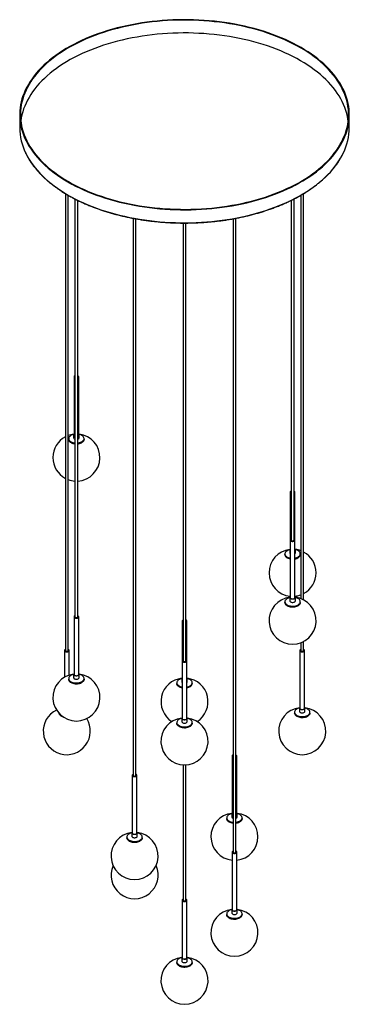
# Paper-space layout '_Isométrica' of a CAD drawing. Header units: millimetres. Extents: x -350 to 350, y -1863 to 231.
import ezdxf

# ---------------------------------------------------------------- set-up
doc = ezdxf.new("R2010")
doc.units = ezdxf.units.MM

psp = doc.layouts.new('_Isométrica')

# ---------------------------------------------------------------- linework, layer by layer
at = {"color": 7, "linetype": 'Continuous', "lineweight": 25}
for p, q in [((-350, 28.6), (-350, 0.8)), ((350, 0.8), (350, 28.6)), ((-253, -139.1), (-253, -1110.5)), ((-247, -1110.5), (-247, -142.7)), ((247, -142.6), (247, -1000.2)), ((253, -1002.9), (253, -139.1)), ((-232.6, -150.5), (-232.6, -1038.9)), ((-226.6, -1038.9), (-226.6, -153.5)), ((226.6, -153.5), (226.6, -875.6)), ((232.6, -875.6), (232.6, -150.5)), ((-109.1, -191.6), (-109.1, -1375.9)), ((-103.1, -1375.9), (-103.1, -192.7)), ((-3, -201.6), (-3, -1132.3)), ((3, -1132.3), (3, -201.6)), ((103.1, -192.7), (103.1, -1539.2)), ((109.1, -1539.2), (109.1, -191.6)), ((-234.6, -528.8), (-234.6, -651.3)), ((-224.6, -651.3), (-224.6, -528.8)), ((-246, -660), (-246, -661.7)), ((-235.5, -651.3), (-235.5, -658.1)), ((-235.5, -658.1), (-235.3, -658.8)), ((-223.8, -658.1), (-223.8, -651.3)), ((-213.2, -661.7), (-213.2, -660)), ((224.6, -773.8), (224.6, -998.1)), ((234.6, -998.1), (234.6, -773.8)), ((223.8, -896.3), (223.8, -903.1)), ((235.5, -903.1), (235.5, -896.3)), ((213.2, -905), (213.2, -906.7)), ((223.8, -903.1), (223.9, -903.8)), ((246, -906.7), (246, -905)), ((223.8, -998.1), (223.8, -1004.9)), ((235.5, -1004.9), (235.5, -998.1)), ((213.2, -1006.8), (213.2, -1008.5)), ((246, -1008.5), (246, -1006.8)), ((-234.6, -1038.9), (-234.6, -1161.4)), ((-224.6, -1161.4), (-224.6, -1038.9)), ((-5, -1047.8), (-5, -1254.8)), ((5, -1254.8), (5, -1047.8)), ((247, -1094), (247, -1110.5)), ((253, -1110.5), (253, -1091.3)), ((-255, -1110.5), (-255, -1167.3)), ((-245, -1162.8), (-245, -1110.5)), ((245, -1110.5), (245, -1233)), ((255, -1233), (255, -1110.5)), ((-246, -1170.1), (-246, -1171.8)), ((-235.5, -1161.4), (-235.5, -1168.2)), ((-223.8, -1168.2), (-223.8, -1161.4)), ((-213.2, -1171.8), (-213.2, -1170.1)), ((-5.9, -1170.3), (-5.9, -1177.1)), ((5.8, -1177.1), (5.8, -1170.3)), ((-16.4, -1179), (-16.4, -1180.7)), ((-5.9, -1177.1), (-5.7, -1177.8)), ((16.4, -1180.7), (16.4, -1179)), ((244.1, -1233), (244.1, -1239.8)), ((255.8, -1239.8), (255.8, -1233)), ((-266, -1245.3), (-266.3, -1244.4)), ((-5.9, -1254.8), (-5.9, -1261.6)), ((5.8, -1261.6), (5.8, -1254.8)), ((233.6, -1241.7), (233.6, -1243.4)), ((266.4, -1243.4), (266.4, -1241.7)), ((-16.4, -1263.5), (-16.4, -1265.2)), ((16.4, -1265.2), (16.4, -1263.5)), ((101.1, -1335.1), (101.1, -1457.5)), ((111.1, -1457.5), (111.1, -1335.1)), ((-3, -1353.7), (-3, -1641.2)), ((3, -1641.2), (3, -1353.7)), ((-111.1, -1375.9), (-111.1, -1498.3)), ((-101.1, -1498.3), (-101.1, -1375.9)), ((100.2, -1457.5), (100.2, -1464.3)), ((111.9, -1464.3), (111.9, -1457.5)), ((89.7, -1466.2), (89.7, -1468)), ((122.4, -1468), (122.4, -1466.2)), ((-122.4, -1507), (-122.4, -1508.8)), ((-111.9, -1498.3), (-111.9, -1505.1)), ((-100.2, -1505.1), (-100.2, -1498.3)), ((-89.7, -1508.8), (-89.7, -1507)), ((101.1, -1539.2), (101.1, -1661.7)), ((111.1, -1661.7), (111.1, -1539.2)), ((-5, -1641.2), (-5, -1763.7)), ((5, -1763.7), (5, -1641.2)), ((89.7, -1670.3), (89.7, -1672.1)), ((100.2, -1661.7), (100.2, -1668.5)), ((111.9, -1668.5), (111.9, -1661.7)), ((122.4, -1672.1), (122.4, -1670.3)), ((-16.4, -1772.4), (-16.4, -1774.1)), ((-5.9, -1763.7), (-5.9, -1770.5)), ((5.8, -1770.5), (5.8, -1763.7)), ((16.4, -1774.1), (16.4, -1772.4))]:
    psp.add_line(p, q, dxfattribs=at)
at = {"color": 7, "linetype": 'Continuous', "lineweight": 25, "flags": 128}
for points in [[(-247.5, -114.3), (-239.5, -118.8), (-231.3, -123.1), (-222.8, -127.2), (-214.2, -131.2), (-205.3, -135.1), (-196.2, -138.7), (-186.9, -142.3), (-177.4, -145.6), (-167.7, -148.8), (-157.9, -151.7), (-147.9, -154.5), (-137.8, -157.2), (-127.5, -159.6), (-117.1, -161.8), (-106.6, -163.9), (-95.9, -165.7), (-85.2, -167.4), (-74.4, -168.9), (-63.5, -170.1), (-52.6, -171.2), (-41.6, -172), (-30.5, -172.7), (-19.4, -173.2), (-8.3, -173.4), (2.8, -173.5), (13.9, -173.3), (25, -173), (36, -172.4), (47.1, -171.6), (58, -170.7), (69, -169.5), (79.8, -168.1), (90.6, -166.6), (101.3, -164.8), (111.8, -162.9), (122.3, -160.7), (132.7, -158.4), (142.9, -155.9), (152.9, -153.2), (162.8, -150.3), (172.6, -147.2), (182.2, -143.9), (191.6, -140.5), (200.8, -136.9), (209.7, -133.2), (218.5, -129.2), (227.1, -125.2), (235.4, -120.9), (243.5, -116.5), (251.4, -112), (259, -107.3), (266.3, -102.5), (273.4, -97.6), (280.2, -92.5), (286.7, -87.3), (292.9, -82), (298.9, -76.6), (304.5, -71.1), (309.8, -65.4), (314.8, -59.7), (319.5, -53.9), (323.9, -48), (327.9, -42), (331.6, -36), (335, -29.9), (338.1, -23.7), (340.8, -17.5), (343.1, -11.2), (345.2, -4.9), (346.8, 1.4), (348.1, 7.8), (349.1, 14.2), (349.7, 20.6), (350, 27), (349.9, 33.4), (349.5, 39.8), (348.7, 46.2), (347.5, 52.6), (346, 58.9), (344.2, 65.2), (342, 71.5), (339.5, 77.8), (336.6, 84), (333.4, 90.1), (329.8, 96.2), (326, 102.2), (321.7, 108.1), (317.2, 114), (312.4, 119.7), (307.2, 125.4), (301.7, 131), (295.9, 136.5), (289.9, 141.8), (283.5, 147.1), (276.8, 152.2), (269.9, 157.2), (262.7, 162.1), (255.2, 166.8), (247.5, 171.5), (239.5, 175.9), (231.3, 180.2), (222.8, 184.4), (214.2, 188.4), (205.3, 192.2), (196.2, 195.9), (186.9, 199.4), (177.4, 202.8), (167.7, 205.9), (157.9, 208.9), (147.9, 211.7), (137.8, 214.3), (127.5, 216.7), (117.1, 219), (106.6, 221), (95.9, 222.9), (85.2, 224.6), (74.4, 226), (63.5, 227.3), (52.6, 228.3), (41.6, 229.2), (30.5, 229.9), (19.4, 230.3), (8.3, 230.6), (-2.8, 230.6), (-13.9, 230.5), (-25, 230.1), (-36, 229.6), (-47.1, 228.8), (-58, 227.8), (-69, 226.7), (-79.8, 225.3), (-90.6, 223.7), (-101.3, 222), (-111.8, 220), (-122.3, 217.9), (-132.7, 215.6), (-142.9, 213), (-152.9, 210.3), (-162.8, 207.4), (-172.6, 204.4), (-182.2, 201.1), (-191.6, 197.7), (-200.8, 194.1), (-209.7, 190.3), (-218.5, 186.4), (-227.1, 182.3), (-235.4, 178.1), (-243.5, 173.7), (-251.4, 169.2), (-259, 164.5), (-266.3, 159.7), (-273.4, 154.7), (-280.2, 149.7), (-286.7, 144.5), (-292.9, 139.2), (-298.9, 133.7), (-304.5, 128.2), (-309.8, 122.6), (-314.8, 116.9), (-319.5, 111.1), (-323.9, 105.2), (-327.9, 99.2), (-331.6, 93.1), (-335, 87), (-338.1, 80.9), (-340.8, 74.7), (-343.1, 68.4), (-345.2, 62.1), (-346.8, 55.7), (-348.1, 49.4), (-349.1, 43), (-349.7, 36.6), (-350, 30.2), (-349.9, 23.8), (-349.5, 17.4), (-348.7, 11), (-347.5, 4.6), (-346, -1.8), (-344.2, -8.1), (-342, -14.4), (-339.5, -20.6), (-336.6, -26.8), (-333.4, -32.9), (-329.8, -39), (-326, -45), (-321.7, -51), (-317.2, -56.8), (-312.4, -62.6), (-307.2, -68.3), (-301.7, -73.8), (-295.9, -79.3), (-289.9, -84.7), (-283.5, -89.9), (-276.8, -95.1), (-269.9, -100.1), (-262.7, -104.9), (-255.2, -109.7), (-247.5, -114.3)], [(-246.4, -113.7), (-238.5, -118.1), (-230.3, -122.4), (-221.9, -126.6), (-213.2, -130.5), (-204.4, -134.4), (-195.3, -138), (-186.1, -141.5), (-176.6, -144.8), (-167, -148), (-157.2, -151), (-147.3, -153.8), (-137.2, -156.4), (-127, -158.8), (-116.6, -161), (-106.1, -163.1), (-95.5, -164.9), (-84.8, -166.6), (-74.1, -168), (-63.2, -169.3), (-52.3, -170.3), (-41.4, -171.2), (-30.4, -171.8), (-19.3, -172.3), (-8.3, -172.5), (2.8, -172.6), (13.8, -172.4), (24.9, -172.1), (35.9, -171.5), (46.9, -170.8), (57.8, -169.8), (68.7, -168.7), (79.5, -167.3), (90.2, -165.8), (100.8, -164), (111.4, -162.1), (121.8, -159.9), (132.1, -157.6), (142.3, -155.1), (152.3, -152.4), (162.1, -149.5), (171.9, -146.4), (181.4, -143.2), (190.7, -139.8), (199.9, -136.2), (208.8, -132.5), (217.6, -128.6), (226.1, -124.5), (234.4, -120.3), (242.5, -115.9), (250.3, -111.4), (257.9, -106.8), (265.2, -102), (272.2, -97), (279, -92), (285.5, -86.8), (291.7, -81.5), (297.6, -76.1), (303.2, -70.6), (308.5, -65), (313.5, -59.3), (318.1, -53.5), (322.5, -47.7), (326.5, -41.7), (330.2, -35.7), (333.6, -29.6), (336.6, -23.5), (339.3, -17.3), (341.7, -11.1), (343.7, -4.8), (345.3, 1.5), (346.6, 7.9), (347.6, 14.2), (348.2, 20.6), (348.5, 27), (348.4, 33.4), (348, 39.7), (347.2, 46.1), (346, 52.5), (344.5, 58.8), (342.7, 65.1), (340.5, 71.3), (338, 77.6), (335.2, 83.7), (332, 89.8), (328.4, 95.9), (324.6, 101.9), (320.4, 107.8), (315.8, 113.6), (311, 119.3), (305.9, 125), (300.4, 130.6), (294.7, 136), (288.6, 141.3), (282.3, 146.6), (275.6, 151.7), (268.7, 156.7), (261.6, 161.5), (254.1, 166.3), (246.4, 170.8), (238.5, 175.3), (230.3, 179.6), (221.9, 183.7), (213.2, 187.7), (204.4, 191.5), (195.3, 195.2), (186.1, 198.7), (176.6, 202), (167, 205.2), (157.2, 208.1), (147.3, 210.9), (137.2, 213.5), (127, 215.9), (116.6, 218.2), (106.1, 220.2), (95.5, 222.1), (84.8, 223.7), (74.1, 225.2), (63.2, 226.4), (52.3, 227.5), (41.4, 228.3), (30.4, 229), (19.3, 229.5), (8.3, 229.7), (-2.8, 229.8), (-13.8, 229.6), (-24.9, 229.3), (-35.9, 228.7), (-46.9, 227.9), (-57.8, 227), (-68.7, 225.8), (-79.5, 224.5), (-90.2, 222.9), (-100.8, 221.2), (-111.4, 219.2), (-121.8, 217.1), (-132.1, 214.8), (-142.3, 212.2), (-152.3, 209.5), (-162.1, 206.7), (-171.9, 203.6), (-181.4, 200.4), (-190.7, 197), (-199.9, 193.4), (-208.8, 189.6), (-217.6, 185.7), (-226.1, 181.7), (-234.4, 177.4), (-242.5, 173.1), (-250.3, 168.6), (-257.9, 163.9), (-265.2, 159.1), (-272.2, 154.2), (-279, 149.1), (-285.5, 144), (-291.7, 138.7), (-297.6, 133.3), (-303.2, 127.8), (-308.5, 122.2), (-313.5, 116.5), (-318.1, 110.7), (-322.5, 104.8), (-326.5, 98.9), (-330.2, 92.9), (-333.6, 86.8), (-336.6, 80.6), (-339.3, 74.5), (-341.7, 68.2), (-343.7, 61.9), (-345.3, 55.6), (-346.6, 49.3), (-347.6, 42.9), (-348.2, 36.6), (-348.5, 30.2), (-348.4, 23.8), (-348, 17.4), (-347.2, 11), (-346, 4.7), (-344.5, -1.6), (-342.7, -7.9), (-340.5, -14.2), (-338, -20.4), (-335.2, -26.6), (-332, -32.7), (-328.4, -38.7), (-324.6, -44.7), (-320.4, -50.6), (-315.8, -56.4), (-311, -62.2), (-305.9, -67.8), (-300.4, -73.4), (-294.7, -78.8), (-288.6, -84.2), (-282.3, -89.4), (-275.6, -94.5), (-268.7, -99.5), (-261.6, -104.4), (-254.1, -109.1), (-246.4, -113.7)], [(347.7, 14.9), (347.2, 18.8), (346, 25.1), (344.5, 31.4), (342.7, 37.7), (340.5, 44), (338, 50.2), (335.2, 56.4), (332, 62.5), (328.4, 68.5), (324.6, 74.5), (320.4, 80.4), (315.8, 86.2), (311, 92), (305.9, 97.6), (300.4, 103.2), (294.7, 108.6), (288.6, 114), (282.3, 119.2), (275.6, 124.3), (268.7, 129.3), (261.6, 134.2), (254.1, 138.9), (246.4, 143.5), (238.5, 147.9), (230.3, 152.2), (221.9, 156.4), (213.2, 160.3), (204.4, 164.2), (195.3, 167.8), (186.1, 171.3), (176.6, 174.7), (167, 177.8), (157.2, 180.8), (147.3, 183.6), (137.2, 186.2), (127, 188.6), (116.6, 190.8), (106.1, 192.9), (95.5, 194.7), (84.8, 196.4), (74.1, 197.8), (63.2, 199.1), (52.3, 200.1), (41.4, 201), (30.4, 201.6), (19.3, 202.1), (8.3, 202.4), (-2.8, 202.4), (-13.8, 202.3), (-24.9, 201.9), (-35.9, 201.3), (-46.9, 200.6), (-57.8, 199.6), (-68.7, 198.5), (-79.5, 197.1), (-90.2, 195.6), (-100.8, 193.8), (-111.4, 191.9), (-121.8, 189.7), (-132.1, 187.4), (-142.3, 184.9), (-152.3, 182.2), (-162.1, 179.3), (-171.9, 176.2), (-181.4, 173), (-190.7, 169.6), (-199.9, 166), (-208.8, 162.3), (-217.6, 158.4), (-226.1, 154.3), (-234.4, 150.1), (-242.5, 145.7), (-250.3, 141.2), (-257.9, 136.6), (-265.2, 131.8), (-272.2, 126.8), (-279, 121.8), (-285.5, 116.6), (-291.7, 111.3), (-297.6, 105.9), (-303.2, 100.4), (-308.5, 94.8), (-313.5, 89.1), (-318.1, 83.3), (-322.5, 77.5), (-326.5, 71.5), (-330.2, 65.5), (-333.6, 59.4), (-336.6, 53.3), (-339.3, 47.1), (-341.7, 40.9), (-343.7, 34.6), (-345.3, 28.3), (-346.6, 21.9), (-347.6, 15.6), (-347.7, 14.9)], [(-232.6, -526.5), (-233.3, -526.9), (-234.1, -527.5), (-234.5, -528.3), (-234.6, -529), (-234.3, -529.8), (-233.7, -530.5), (-232.8, -531.1), (-232.6, -531.2)], [(-226.6, -531.2), (-226.4, -531.1), (-225.5, -530.5), (-224.9, -529.8), (-224.6, -529), (-224.7, -528.3)], [(-235.5, -651.2), (-236.4, -651.4), (-238.6, -652.1), (-240.5, -653), (-242.2, -654), (-243.6, -655.2), (-244.7, -656.4), (-245.5, -657.8), (-245.9, -659.1), (-246, -660.6), (-245.6, -662), (-244.9, -663.3), (-243.9, -664.6), (-242.6, -665.8), (-241, -666.8), (-239.1, -667.7), (-237, -668.5), (-234.7, -669), (-232.6, -669.3)], [(-245.6, -663.7), (-246, -662.3), (-246, -661.7)], [(-246, -661.7), (-246, -662.3), (-245.6, -663.7), (-244.9, -665), (-243.9, -666.3), (-242.6, -667.5), (-241, -668.6), (-239.1, -669.5), (-237, -670.2), (-234.7, -670.7), (-232.6, -671)], [(-232.6, -671), (-234.7, -670.7), (-237, -670.2), (-239.1, -669.5), (-241, -668.6), (-242.6, -667.5), (-243.9, -666.3), (-244.9, -665), (-245.6, -663.7)], [(-224.6, -649.6), (-224.1, -650.2), (-223.8, -651.1), (-223.8, -651.9), (-224.3, -652.7), (-225, -653.4), (-226.1, -654), (-226.6, -654.2)], [(-226.6, -669.3), (-225.1, -669.1), (-222.8, -668.6), (-220.6, -667.9), (-218.7, -667.1), (-217, -666), (-215.6, -664.9), (-214.5, -663.6), (-213.7, -662.3), (-213.3, -660.9), (-213.3, -659.5), (-213.6, -658.1)], [(-213.2, -661.7), (-213.3, -662.6), (-213.7, -664), (-214.5, -665.4), (-215.6, -666.6), (-217, -667.8), (-218.7, -668.8), (-220.6, -669.6), (-222.8, -670.3), (-225.1, -670.8), (-226.6, -671)], [(-226.6, -671), (-225.1, -670.8), (-222.8, -670.3), (-220.6, -669.6), (-218.7, -668.8), (-217, -667.8), (-215.6, -666.6), (-214.5, -665.4), (-213.7, -664), (-213.3, -662.6), (-213.2, -661.7)], [(-213.6, -658.1), (-214.3, -656.7), (-215.3, -655.4), (-216.6, -654.3), (-218.3, -653.2), (-220.2, -652.3), (-222.2, -651.6), (-223.8, -651.2)], [(226.6, -771.5), (225.9, -771.8), (225.2, -772.5), (224.7, -773.2), (224.6, -774), (224.9, -774.8), (225.5, -775.5), (226.5, -776.1), (226.6, -776.1)], [(232.6, -776.1), (232.8, -776), (233.7, -775.5), (234.3, -774.8), (234.6, -774), (234.5, -773.2)], [(226.6, -873.3), (225.9, -873.6), (225.2, -874.3), (224.7, -875), (224.6, -875.8), (224.9, -876.6), (225.5, -877.3), (226.5, -877.8), (227.6, -878.3), (228.9, -878.5), (230.3, -878.5), (231.6, -878.2), (232.8, -877.8), (233.7, -877.3), (234.3, -876.6), (234.6, -875.8), (234.5, -875), (234.5, -875)], [(226.6, -875.6), (226.7, -876), (227.1, -876.5), (227.8, -877), (228.7, -877.2), (229.7, -877.3), (230.7, -877.2), (231.6, -876.9), (232.3, -876.4), (232.6, -875.8), (232.6, -875.6)], [(223.8, -896.2), (222.8, -896.4), (220.6, -897.1), (218.7, -897.9), (217, -899), (215.6, -900.1), (214.5, -901.4), (213.7, -902.7), (213.3, -904.1), (213.3, -905.5), (213.6, -906.9), (214.3, -908.3), (215.3, -909.6), (216.6, -910.7), (218.3, -911.8), (220.2, -912.7), (222.2, -913.4), (224.5, -914), (224.6, -914)], [(224.6, -898), (224.4, -897.8), (223.9, -897)], [(245.6, -903), (244.9, -901.7), (243.9, -900.4), (242.6, -899.2), (241, -898.2), (239.1, -897.3), (237, -896.5), (235.5, -896.2)], [(213.2, -906.7), (213.3, -907.2), (213.6, -908.6), (214.3, -910), (215.3, -911.3), (216.6, -912.5), (218.3, -913.5), (220.2, -914.4), (222.2, -915.1), (224.5, -915.7), (224.6, -915.7)], [(213.6, -908.6), (213.3, -907.2), (213.2, -906.7)], [(224.6, -915.7), (224.5, -915.7), (222.2, -915.1), (220.2, -914.4), (218.3, -913.5), (216.6, -912.5), (215.3, -911.3), (214.3, -910), (213.6, -908.6)], [(223.9, -903.8), (224.4, -904.6), (224.6, -904.8)], [(234.6, -914), (236.4, -913.6), (238.6, -912.9), (240.5, -912), (242.2, -911), (243.6, -909.8), (244.7, -908.6), (245.5, -907.2), (245.9, -905.9), (246, -904.4), (245.6, -903)], [(234.6, -915.7), (236.4, -915.3), (238.6, -914.6), (240.5, -913.7), (242.2, -912.7), (243.6, -911.6), (244.7, -910.3), (245.5, -909), (245.9, -907.6), (246, -906.7)], [(246, -906.7), (245.9, -907.6), (245.5, -909), (244.7, -910.3), (243.6, -911.6), (242.2, -912.7), (240.5, -913.7), (238.6, -914.6), (236.4, -915.3), (234.6, -915.7)], [(223.8, -997.9), (222.8, -998.2), (220.6, -998.9), (218.7, -999.7), (217, -1000.8), (215.6, -1001.9), (214.5, -1003.2), (213.7, -1004.5), (213.3, -1005.9), (213.3, -1007.3), (213.6, -1008.7), (214.3, -1010.1), (215.3, -1011.4), (216.6, -1012.5), (218.3, -1013.6), (220.2, -1014.5), (222.2, -1015.2), (224.5, -1015.8), (226.9, -1016.1), (229.3, -1016.2), (231.8, -1016.1), (234.2, -1015.9), (236.4, -1015.4), (238.6, -1014.7), (240.5, -1013.8), (242.2, -1012.8), (243.6, -1011.6), (244.7, -1010.4), (245.5, -1009), (245.9, -1007.6), (246, -1006.2), (245.6, -1004.8), (245.6, -1004.8)], [(234.6, -996.3), (235.1, -997), (235.4, -997.8), (235.4, -998.7), (234.9, -999.5), (234.2, -1000.2), (233.1, -1000.8), (231.9, -1001.2), (230.4, -1001.4), (229, -1001.4), (227.6, -1001.2), (226.3, -1000.9), (225.2, -1000.3), (224.4, -999.6), (223.9, -998.8), (223.9, -998.8)], [(224.6, -998.1), (224.6, -998.3), (224.9, -999.1), (225.5, -999.8), (226.5, -1000.3), (227.6, -1000.7), (228.9, -1000.9), (230.3, -1000.9), (231.6, -1000.7), (232.8, -1000.3), (233.7, -999.7), (234.3, -999), (234.6, -998.3), (234.6, -998.1)], [(245.6, -1004.8), (244.9, -1003.5), (243.9, -1002.2), (242.6, -1001), (241, -1000), (239.1, -999.1), (237, -998.3), (235.5, -997.9)], [(213.2, -1008.5), (213.3, -1009), (213.6, -1010.4), (214.3, -1011.8), (215.3, -1013.1), (216.6, -1014.3), (218.3, -1015.3), (220.2, -1016.2), (222.2, -1016.9), (224.5, -1017.5), (226.9, -1017.8), (229.3, -1017.9), (231.8, -1017.9), (234.2, -1017.6), (236.4, -1017.1), (238.6, -1016.4), (240.5, -1015.5), (242.2, -1014.5), (243.6, -1013.4), (244.7, -1012.1), (245.5, -1010.8), (245.9, -1009.4), (246, -1008.5)], [(213.6, -1010.4), (213.3, -1009), (213.2, -1008.5)], [(246, -1008.5), (245.9, -1009.4), (245.5, -1010.8), (244.7, -1012.1), (243.6, -1013.4), (242.2, -1014.5), (240.5, -1015.5), (238.6, -1016.4), (236.4, -1017.1), (234.2, -1017.6), (231.8, -1017.9), (229.3, -1017.9), (226.9, -1017.8), (224.5, -1017.5), (222.2, -1016.9), (220.2, -1016.2), (218.3, -1015.3), (216.6, -1014.3), (215.3, -1013.1), (214.3, -1011.8), (213.6, -1010.4)], [(223.8, -1004.9), (223.9, -1005.6), (224.4, -1006.4), (225.2, -1007.1), (226.3, -1007.7), (227.6, -1008), (229, -1008.2), (230.4, -1008.2), (231.9, -1008), (233.1, -1007.6), (234.2, -1007), (234.9, -1006.3), (235.4, -1005.5), (235.5, -1004.9)], [(-232.6, -1036.6), (-233.3, -1036.9), (-234.1, -1037.6), (-234.5, -1038.3), (-234.6, -1039.1), (-234.3, -1039.9), (-233.7, -1040.6), (-232.8, -1041.2), (-231.6, -1041.6), (-230.3, -1041.8), (-228.9, -1041.8), (-227.6, -1041.6), (-226.4, -1041.1), (-225.5, -1040.6), (-224.9, -1039.9), (-224.6, -1039.1), (-224.7, -1038.3), (-224.7, -1038.3)], [(-232.6, -1038.9), (-232.5, -1039.3), (-232.2, -1039.8), (-231.5, -1040.3), (-230.5, -1040.6), (-229.5, -1040.6), (-228.5, -1040.5), (-227.6, -1040.2), (-227, -1039.7), (-226.6, -1039.2), (-226.6, -1038.9)], [(-3, -1045.5), (-3.7, -1045.9), (-4.4, -1046.5), (-4.9, -1047.2), (-5, -1048), (-4.7, -1048.8), (-4.1, -1049.5), (-3.1, -1050.1), (-3, -1050.1)], [(3, -1050.1), (3.2, -1050.1), (4.1, -1049.5), (4.7, -1048.8), (5, -1048), (4.9, -1047.2)], [(-253, -1108.2), (-253.7, -1108.5), (-254.4, -1109.2), (-254.9, -1109.9), (-255, -1110.7), (-254.7, -1111.5), (-254.1, -1112.2), (-253.1, -1112.7), (-252, -1113.1), (-250.7, -1113.4), (-249.3, -1113.4), (-248, -1113.1), (-246.8, -1112.7), (-245.9, -1112.2), (-245.3, -1111.5), (-245, -1110.7), (-245.1, -1109.9), (-245.1, -1109.9)], [(247, -1108.2), (246.3, -1108.5), (245.6, -1109.2), (245.1, -1109.9), (245, -1110.7), (245.3, -1111.5), (245.9, -1112.2), (246.9, -1112.7), (248, -1113.1), (249.3, -1113.4), (250.7, -1113.4), (252, -1113.1), (253.2, -1112.7), (254.1, -1112.2), (254.7, -1111.5), (255, -1110.7), (254.9, -1109.9), (254.9, -1109.9)], [(-253, -1110.5), (-252.9, -1110.9), (-252.5, -1111.4), (-251.9, -1111.9), (-250.9, -1112.1), (-249.9, -1112.2), (-248.9, -1112.1), (-248, -1111.8), (-247.4, -1111.3), (-247, -1110.7), (-247, -1110.5)], [(-3, -1130), (-3.7, -1130.4), (-4.4, -1131), (-4.9, -1131.8), (-5, -1132.5), (-4.7, -1133.3), (-4.1, -1134), (-3.1, -1134.6), (-2, -1135), (-0.7, -1135.2), (0.7, -1135.2), (2, -1135), (3.2, -1134.6), (4.1, -1134), (4.7, -1133.3), (5, -1132.5), (4.9, -1131.7), (4.9, -1131.7)], [(247, -1110.5), (247.1, -1110.9), (247.5, -1111.4), (248.1, -1111.9), (249.1, -1112.1), (250.1, -1112.2), (251.1, -1112.1), (252, -1111.8), (252.6, -1111.3), (253, -1110.7), (253, -1110.5)], [(-3, -1132.3), (-2.9, -1132.7), (-2.5, -1133.3), (-1.9, -1133.7), (-0.9, -1134), (0.1, -1134.1), (1.1, -1133.9), (2, -1133.6), (2.6, -1133.2), (3, -1132.6), (3, -1132.3)], [(-235.5, -1161.3), (-236.4, -1161.5), (-238.6, -1162.2), (-240.5, -1163), (-242.2, -1164.1), (-243.6, -1165.2), (-244.7, -1166.5), (-245.5, -1167.8), (-245.9, -1169.2), (-246, -1170.6), (-245.6, -1172), (-244.9, -1173.4), (-243.9, -1174.7), (-242.6, -1175.8), (-241, -1176.9), (-239.1, -1177.8), (-237, -1178.5), (-234.7, -1179.1), (-232.3, -1179.4), (-229.9, -1179.5), (-227.5, -1179.4), (-225.1, -1179.2), (-222.8, -1178.7), (-220.6, -1178), (-218.7, -1177.1), (-217, -1176.1), (-215.6, -1175), (-214.5, -1173.7), (-213.7, -1172.3), (-213.3, -1171), (-213.3, -1169.5), (-213.6, -1168.1), (-213.6, -1168.1)], [(-246, -1171.8), (-246, -1172.3), (-245.6, -1173.7), (-244.9, -1175.1), (-243.9, -1176.4), (-242.6, -1177.6), (-241, -1178.6), (-239.1, -1179.5), (-237, -1180.2), (-234.7, -1180.8), (-232.3, -1181.1), (-229.9, -1181.3), (-227.5, -1181.2), (-225.1, -1180.9), (-222.8, -1180.4), (-220.6, -1179.7), (-218.7, -1178.8), (-217, -1177.8), (-215.6, -1176.7), (-214.5, -1175.4), (-213.7, -1174.1), (-213.3, -1172.7), (-213.2, -1171.8)], [(-245.6, -1173.7), (-246, -1172.3), (-246, -1171.8)], [(-213.2, -1171.8), (-213.3, -1172.7), (-213.7, -1174.1), (-214.5, -1175.4), (-215.6, -1176.7), (-217, -1177.8), (-218.7, -1178.8), (-220.6, -1179.7), (-222.8, -1180.4), (-225.1, -1180.9), (-227.5, -1181.2), (-229.9, -1181.3), (-232.3, -1181.1), (-234.7, -1180.8), (-237, -1180.2), (-239.1, -1179.5), (-241, -1178.6), (-242.6, -1177.6), (-243.9, -1176.4), (-244.9, -1175.1), (-245.6, -1173.7)], [(-235.5, -1168.2), (-235.3, -1168.9), (-234.9, -1169.7), (-234, -1170.4), (-233, -1171), (-231.7, -1171.4), (-230.2, -1171.6), (-228.8, -1171.5), (-227.4, -1171.3), (-226.1, -1170.9), (-225, -1170.3), (-224.3, -1169.6), (-223.8, -1168.8), (-223.8, -1168.2)], [(-224.6, -1159.6), (-224.1, -1160.3), (-223.8, -1161.1), (-223.8, -1162), (-224.3, -1162.8), (-225, -1163.5), (-226.1, -1164.1), (-227.4, -1164.5), (-228.8, -1164.7), (-230.2, -1164.8), (-231.7, -1164.6), (-233, -1164.2), (-234, -1163.6), (-234.9, -1162.9), (-235.3, -1162.1), (-235.3, -1162.1)], [(-234.6, -1161.4), (-234.6, -1161.6), (-234.3, -1162.4), (-233.7, -1163.1), (-232.8, -1163.6), (-231.6, -1164), (-230.3, -1164.3), (-228.9, -1164.3), (-227.6, -1164), (-226.4, -1163.6), (-225.5, -1163.1), (-224.9, -1162.4), (-224.6, -1161.6), (-224.6, -1161.4)], [(-213.6, -1168.1), (-214.3, -1166.8), (-215.3, -1165.5), (-216.6, -1164.3), (-218.3, -1163.3), (-220.2, -1162.4), (-222.2, -1161.6), (-223.8, -1161.3)], [(-5.8, -1170.2), (-6.8, -1170.4), (-9, -1171.1), (-10.9, -1172), (-12.6, -1173), (-14, -1174.1), (-15.1, -1175.4), (-15.9, -1176.7), (-16.3, -1178.1), (-16.3, -1179.5), (-16, -1180.9), (-15.3, -1182.3), (-14.3, -1183.6), (-13, -1184.8), (-11.3, -1185.8), (-9.5, -1186.7), (-7.4, -1187.4), (-5.1, -1188), (-5, -1188)], [(-5, -1172.1), (-5.2, -1171.8), (-5.7, -1171)], [(16, -1177.1), (15.3, -1175.7), (14.3, -1174.4), (13, -1173.2), (11.3, -1172.2), (9.5, -1171.3), (7.4, -1170.6), (5.8, -1170.2)], [(-16.4, -1180.7), (-16.3, -1181.3), (-16, -1182.7), (-15.3, -1184), (-14.3, -1185.3), (-13, -1186.5), (-11.3, -1187.5), (-9.5, -1188.4), (-7.4, -1189.2), (-5.1, -1189.7), (-5, -1189.7)], [(-16, -1182.7), (-16.3, -1181.3), (-16.4, -1180.7)], [(-5, -1189.7), (-5.1, -1189.7), (-7.4, -1189.2), (-9.5, -1188.4), (-11.3, -1187.5), (-13, -1186.5), (-14.3, -1185.3), (-15.3, -1184), (-16, -1182.7)], [(-5.7, -1177.8), (-5.2, -1178.6), (-5, -1178.9)], [(5, -1188), (6.8, -1187.6), (9, -1186.9), (10.9, -1186), (12.6, -1185), (14, -1183.9), (15.1, -1182.6), (15.9, -1181.3), (16.3, -1179.9), (16.3, -1178.5), (16, -1177.1)], [(5, -1189.7), (6.8, -1189.3), (9, -1188.6), (10.9, -1187.8), (12.6, -1186.7), (14, -1185.6), (15.1, -1184.3), (15.9, -1183), (16.3, -1181.6), (16.4, -1180.7)], [(16.4, -1180.7), (16.3, -1181.6), (15.9, -1183), (15.1, -1184.3), (14, -1185.6), (12.6, -1186.7), (10.9, -1187.8), (9, -1188.6), (6.8, -1189.3), (5, -1189.7)], [(244.2, -1232.8), (243.2, -1233.1), (241, -1233.8), (239.1, -1234.6), (237.4, -1235.6), (236, -1236.8), (234.9, -1238.1), (234.1, -1239.4), (233.7, -1240.8), (233.7, -1242.2), (234, -1243.6), (234.7, -1245), (235.7, -1246.2), (237, -1247.4), (238.7, -1248.5), (240.5, -1249.4), (242.6, -1250.1), (244.9, -1250.6), (247.3, -1251), (249.7, -1251.1), (252.2, -1251), (254.5, -1250.7), (256.8, -1250.3), (259, -1249.6), (260.9, -1248.7), (262.6, -1247.7), (264, -1246.5), (265.1, -1245.3), (265.9, -1243.9), (266.3, -1242.5), (266.3, -1241.1), (266, -1239.7), (266, -1239.7)], [(255, -1231.2), (255.5, -1231.9), (255.8, -1232.7), (255.8, -1233.5), (255.3, -1234.4), (254.6, -1235.1), (253.5, -1235.7), (252.3, -1236.1), (250.8, -1236.3), (249.4, -1236.3), (247.9, -1236.1), (246.6, -1235.7), (245.6, -1235.2), (244.8, -1234.5), (244.3, -1233.7), (244.3, -1233.7)], [(245, -1233), (245, -1233.2), (245.3, -1233.9), (245.9, -1234.6), (246.9, -1235.2), (248, -1235.6), (249.3, -1235.8), (250.7, -1235.8), (252, -1235.6), (253.2, -1235.2), (254.1, -1234.6), (254.7, -1233.9), (255, -1233.2), (255, -1233)], [(266, -1239.7), (265.3, -1238.4), (264.3, -1237.1), (263, -1235.9), (261.3, -1234.9), (259.5, -1234), (257.4, -1233.2), (255.8, -1232.8)], [(-266.3, -1244.4), (-266, -1245.3), (-265.3, -1246.7), (-264.3, -1248), (-263, -1249.2), (-261.3, -1250.2), (-259.5, -1251.1), (-257.8, -1251.7)], [(-257.8, -1251.7), (-259.5, -1251.1), (-261.3, -1250.2), (-263, -1249.2), (-264.3, -1248), (-265.3, -1246.7), (-266, -1245.3)], [(-5.8, -1254.7), (-6.8, -1254.9), (-9, -1255.6), (-10.9, -1256.5), (-12.6, -1257.5), (-14, -1258.6), (-15.1, -1259.9), (-15.9, -1261.2), (-16.3, -1262.6), (-16.3, -1264), (-16, -1265.4), (-15.3, -1266.8), (-14.3, -1268.1), (-13, -1269.3), (-11.3, -1270.3), (-9.5, -1271.2), (-7.4, -1271.9), (-5.1, -1272.5), (-2.7, -1272.8), (-0.3, -1273), (2.2, -1272.9), (4.5, -1272.6), (6.8, -1272.1), (9, -1271.4), (10.9, -1270.5), (12.6, -1269.5), (14, -1268.4), (15.1, -1267.1), (15.9, -1265.8), (16.3, -1264.4), (16.3, -1263), (16, -1261.6), (16, -1261.6)], [(5, -1253.1), (5.5, -1253.7), (5.8, -1254.5), (5.8, -1255.4), (5.3, -1256.2), (4.6, -1256.9), (3.5, -1257.5), (2.3, -1257.9), (0.8, -1258.2), (-0.6, -1258.2), (-2.1, -1258), (-3.4, -1257.6), (-4.4, -1257), (-5.2, -1256.3), (-5.7, -1255.5), (-5.7, -1255.5)], [(-5, -1254.8), (-5, -1255), (-4.7, -1255.8), (-4.1, -1256.5), (-3.1, -1257.1), (-2, -1257.5), (-0.7, -1257.7), (0.7, -1257.7), (2, -1257.5), (3.2, -1257.1), (4.1, -1256.5), (4.7, -1255.8), (5, -1255), (5, -1254.8)], [(16, -1261.6), (15.3, -1260.2), (14.3, -1258.9), (13, -1257.7), (11.3, -1256.7), (9.5, -1255.8), (7.4, -1255.1), (5.8, -1254.7)], [(233.6, -1243.4), (233.7, -1243.9), (234, -1245.3), (234.7, -1246.7), (235.7, -1248), (237, -1249.2), (238.7, -1250.2), (240.5, -1251.1), (242.6, -1251.8), (244.9, -1252.4), (247.3, -1252.7), (249.7, -1252.8), (252.2, -1252.8), (254.5, -1252.5), (256.8, -1252), (259, -1251.3), (260.9, -1250.4), (262.6, -1249.4), (264, -1248.3), (265.1, -1247), (265.9, -1245.7), (266.3, -1244.3), (266.4, -1243.4)], [(234, -1245.3), (233.7, -1243.9), (233.6, -1243.4)], [(266.4, -1243.4), (266.3, -1244.3), (265.9, -1245.7), (265.1, -1247), (264, -1248.3), (262.6, -1249.4), (260.9, -1250.4), (259, -1251.3), (256.8, -1252), (254.5, -1252.5), (252.2, -1252.8), (249.7, -1252.8), (247.3, -1252.7), (244.9, -1252.4), (242.6, -1251.8), (240.5, -1251.1), (238.7, -1250.2), (237, -1249.2), (235.7, -1248), (234.7, -1246.7), (234, -1245.3)], [(244.1, -1239.8), (244.3, -1240.5), (244.8, -1241.3), (245.6, -1242), (246.6, -1242.5), (247.9, -1242.9), (249.4, -1243.1), (250.8, -1243.1), (252.3, -1242.9), (253.5, -1242.5), (254.6, -1241.9), (255.3, -1241.2), (255.8, -1240.4), (255.8, -1239.8)], [(-16.4, -1265.2), (-16.3, -1265.8), (-16, -1267.2), (-15.3, -1268.5), (-14.3, -1269.8), (-13, -1271), (-11.3, -1272), (-9.5, -1272.9), (-7.4, -1273.7), (-5.1, -1274.2), (-2.7, -1274.5), (-0.3, -1274.7), (2.2, -1274.6), (4.5, -1274.3), (6.8, -1273.8), (9, -1273.1), (10.9, -1272.3), (12.6, -1271.3), (14, -1270.1), (15.1, -1268.8), (15.9, -1267.5), (16.3, -1266.1), (16.4, -1265.2)], [(-16, -1267.2), (-16.3, -1265.8), (-16.4, -1265.2)], [(16.4, -1265.2), (16.3, -1266.1), (15.9, -1267.5), (15.1, -1268.8), (14, -1270.1), (12.6, -1271.3), (10.9, -1272.3), (9, -1273.1), (6.8, -1273.8), (4.5, -1274.3), (2.2, -1274.6), (-0.3, -1274.7), (-2.7, -1274.5), (-5.1, -1274.2), (-7.4, -1273.7), (-9.5, -1272.9), (-11.3, -1272), (-13, -1271), (-14.3, -1269.8), (-15.3, -1268.5), (-16, -1267.2)], [(-5.9, -1261.6), (-5.7, -1262.3), (-5.2, -1263.1), (-4.4, -1263.8), (-3.4, -1264.4), (-2.1, -1264.8), (-0.6, -1265), (0.8, -1265), (2.3, -1264.7), (3.5, -1264.3), (4.6, -1263.7), (5.3, -1263), (5.8, -1262.2), (5.8, -1261.6)], [(103.1, -1332.7), (102.1, -1333.3), (101.4, -1334), (101.1, -1334.7), (101.1, -1335.5), (101.5, -1336.3), (102.3, -1336.9), (103.1, -1337.4)], [(109.1, -1337.4), (109.6, -1337.1), (110.4, -1336.5), (110.9, -1335.8), (111.1, -1335), (110.9, -1334.2), (110.3, -1333.5), (109.4, -1332.9), (109.1, -1332.7)], [(-109.1, -1373.6), (-109.7, -1373.9), (-110.5, -1374.5), (-111, -1375.3), (-111.1, -1376.1), (-110.8, -1376.8), (-110.1, -1377.5), (-109.2, -1378.1), (-108, -1378.5), (-106.7, -1378.7), (-105.4, -1378.7), (-104.1, -1378.5), (-102.9, -1378.1), (-102, -1377.5), (-101.4, -1376.8), (-101.1, -1376.1), (-101.2, -1375.3), (-101.2, -1375.3)], [(-109.1, -1375.9), (-109, -1376.2), (-108.6, -1376.8), (-107.9, -1377.2), (-107, -1377.5), (-106, -1377.6), (-104.9, -1377.5), (-104.1, -1377.2), (-103.4, -1376.7), (-103.1, -1376.1), (-103.1, -1375.9)], [(100.2, -1457.4), (99.5, -1457.6), (97.3, -1458.2), (95.4, -1459.1), (93.6, -1460.1), (92.2, -1461.2), (91, -1462.5), (90.2, -1463.8), (89.8, -1465.2), (89.7, -1466.6), (90, -1468), (90.6, -1469.4), (91.6, -1470.7), (92.9, -1471.9), (94.5, -1472.9), (96.4, -1473.8), (98.5, -1474.6), (100.7, -1475.2), (103.1, -1475.5)], [(103.1, -1460.4), (102.4, -1460.1), (101.3, -1459.5), (100.6, -1458.8), (100.3, -1458), (100.3, -1457.1), (100.6, -1456.3), (101.1, -1455.8)], [(111.1, -1455.8), (111.2, -1455.9), (111.7, -1456.7), (111.9, -1457.5), (111.7, -1458.4), (111.2, -1459.1), (110.3, -1459.8), (109.2, -1460.4), (109.1, -1460.4)], [(109.1, -1475.5), (110.4, -1475.3), (112.7, -1474.9), (114.8, -1474.2), (116.8, -1473.4), (118.5, -1472.4), (120, -1471.2), (121.1, -1470), (121.9, -1468.6), (122.3, -1467.3), (122.4, -1465.8), (122.1, -1464.4), (121.5, -1463.1), (120.5, -1461.8), (119.2, -1460.6), (117.6, -1459.5), (115.7, -1458.6), (113.7, -1457.9), (111.9, -1457.4)], [(89.7, -1468), (89.7, -1468.3), (90, -1469.7), (90.6, -1471.1), (91.6, -1472.4), (92.9, -1473.6), (94.5, -1474.7), (96.4, -1475.6), (98.5, -1476.3), (100.7, -1476.9), (103.1, -1477.2)], [(103.1, -1477.2), (100.7, -1476.9), (98.5, -1476.3), (96.4, -1475.6), (94.5, -1474.7), (92.9, -1473.6), (91.6, -1472.4), (90.6, -1471.1), (90, -1469.7), (89.7, -1468.3), (89.7, -1468)], [(109.1, -1477.2), (110.4, -1477.1), (112.7, -1476.6), (114.8, -1475.9), (116.8, -1475.1), (118.5, -1474.1), (120, -1473), (121.1, -1471.7), (121.9, -1470.4), (122.3, -1469), (122.4, -1468)], [(122.4, -1468), (122.3, -1469), (121.9, -1470.4), (121.1, -1471.7), (120, -1473), (118.5, -1474.1), (116.8, -1475.1), (114.8, -1475.9), (112.7, -1476.6), (110.4, -1477.1), (109.1, -1477.2)], [(-111.9, -1498.2), (-112.9, -1498.4), (-115, -1499.1), (-117, -1500), (-118.7, -1501), (-120.1, -1502.2), (-121.2, -1503.4), (-122, -1504.8), (-122.4, -1506.2), (-122.4, -1507.6), (-122.1, -1509), (-121.4, -1510.3), (-120.4, -1511.6), (-119, -1512.8), (-117.4, -1513.8), (-115.5, -1514.7), (-113.4, -1515.5), (-111.2, -1516), (-108.8, -1516.3), (-106.4, -1516.5), (-103.9, -1516.4), (-101.5, -1516.1), (-99.2, -1515.6), (-97.1, -1514.9), (-95.1, -1514.1), (-93.5, -1513.1), (-92, -1511.9), (-90.9, -1510.6), (-90.2, -1509.3), (-89.8, -1507.9), (-89.7, -1506.5), (-90, -1505.1), (-90, -1505.1)], [(-111.9, -1505.1), (-111.8, -1505.8), (-111.3, -1506.6), (-110.5, -1507.3), (-109.4, -1507.9), (-108.1, -1508.3), (-106.7, -1508.5), (-105.2, -1508.5), (-103.8, -1508.3), (-102.5, -1507.8), (-101.5, -1507.2), (-100.7, -1506.5), (-100.3, -1505.7), (-100.2, -1505.1)], [(-101.1, -1496.6), (-100.5, -1497.2), (-100.2, -1498.1), (-100.3, -1498.9), (-100.7, -1499.7), (-101.5, -1500.4), (-102.5, -1501), (-103.8, -1501.5), (-105.2, -1501.7), (-106.7, -1501.7), (-108.1, -1501.5), (-109.4, -1501.1), (-110.5, -1500.5), (-111.3, -1499.8), (-111.8, -1499), (-111.8, -1499)], [(-111.1, -1498.3), (-111.1, -1498.5), (-110.8, -1499.3), (-110.1, -1500), (-109.2, -1500.6), (-108, -1501), (-106.7, -1501.2), (-105.4, -1501.2), (-104.1, -1501), (-102.9, -1500.6), (-102, -1500), (-101.4, -1499.3), (-101.1, -1498.5), (-101.1, -1498.3)], [(-90, -1505.1), (-90.7, -1503.7), (-91.7, -1502.5), (-93.1, -1501.3), (-94.7, -1500.2), (-96.6, -1499.3), (-98.7, -1498.6), (-100.2, -1498.2)], [(-122.4, -1508.8), (-122.4, -1509.3), (-122.1, -1510.7), (-121.4, -1512.1), (-120.4, -1513.3), (-119, -1514.5), (-117.4, -1515.6), (-115.5, -1516.5), (-113.4, -1517.2), (-111.2, -1517.7), (-108.8, -1518.1), (-106.4, -1518.2), (-103.9, -1518.1), (-101.5, -1517.8), (-99.2, -1517.3), (-97.1, -1516.7), (-95.1, -1515.8), (-93.5, -1514.8), (-92, -1513.6), (-90.9, -1512.4), (-90.2, -1511), (-89.8, -1509.6), (-89.7, -1508.8)], [(-122.1, -1510.7), (-122.4, -1509.3), (-122.4, -1508.8)], [(-89.7, -1508.8), (-89.8, -1509.6), (-90.2, -1511), (-90.9, -1512.4), (-92, -1513.6), (-93.5, -1514.8), (-95.1, -1515.8), (-97.1, -1516.7), (-99.2, -1517.3), (-101.5, -1517.8), (-103.9, -1518.1), (-106.4, -1518.2), (-108.8, -1518.1), (-111.2, -1517.7), (-113.4, -1517.2), (-115.5, -1516.5), (-117.4, -1515.6), (-119, -1514.5), (-120.4, -1513.3), (-121.4, -1512.1), (-122.1, -1510.7)], [(103.1, -1536.9), (102.8, -1537), (101.9, -1537.6), (101.3, -1538.3), (101.1, -1539.1), (101.2, -1539.8), (101.7, -1540.6), (102.5, -1541.2), (103.6, -1541.7), (104.9, -1542), (106.2, -1542.1), (107.6, -1541.9), (108.8, -1541.6), (109.8, -1541.1), (110.6, -1540.4), (111, -1539.7), (111, -1538.9), (110.7, -1538.1), (110.1, -1537.4), (109.1, -1536.9), (109.1, -1536.9)], [(103.1, -1539.2), (103.2, -1539.8), (103.8, -1540.3), (104.6, -1540.7), (105.5, -1540.9), (106.6, -1540.9), (107.6, -1540.7), (108.4, -1540.3), (108.9, -1539.8), (109.1, -1539.2), (109.1, -1539.2)], [(-3, -1638.9), (-3.5, -1639.2), (-4.3, -1639.8), (-4.8, -1640.5), (-5, -1641.3), (-4.8, -1642.1), (-4.2, -1642.8), (-3.3, -1643.4), (-2.2, -1643.8), (-0.9, -1644.1), (0.5, -1644.1), (1.8, -1643.9), (3, -1643.6), (4, -1643), (4.6, -1642.3), (5, -1641.6), (4.9, -1640.8), (4.5, -1640), (3.8, -1639.4), (3, -1638.9)], [(-3, -1641.2), (-2.8, -1641.8), (-2.3, -1642.3), (-1.6, -1642.7), (-0.6, -1642.9), (0.5, -1643), (1.4, -1642.8), (2.3, -1642.4), (2.8, -1641.9), (3, -1641.3), (3, -1641.2)], [(100.2, -1661.5), (98.7, -1661.9), (96.6, -1662.6), (94.7, -1663.5), (93.1, -1664.6), (91.7, -1665.8), (90.7, -1667.1), (90, -1668.4), (89.7, -1669.8), (89.8, -1671.2), (90.2, -1672.6), (90.9, -1674), (92.1, -1675.2), (93.5, -1676.4), (95.2, -1677.4), (97.1, -1678.3), (99.3, -1678.9), (101.5, -1679.4), (103.9, -1679.7), (106.4, -1679.8), (108.8, -1679.7), (111.2, -1679.3), (113.5, -1678.8), (115.5, -1678), (117.4, -1677.1), (119.1, -1676.1), (120.4, -1674.9), (121.4, -1673.6), (122.1, -1672.3), (122.4, -1670.9), (122.4, -1669.5), (121.9, -1668.1), (121.2, -1666.7), (120.1, -1665.5), (118.7, -1664.3), (117, -1663.3), (115, -1662.4), (112.9, -1661.7), (111.9, -1661.5)], [(89.7, -1672.1), (89.8, -1673), (90.2, -1674.3), (90.9, -1675.7), (92.1, -1676.9), (93.5, -1678.1), (95.2, -1679.1), (97.1, -1680), (99.3, -1680.7), (101.5, -1681.1), (103.9, -1681.4), (106.4, -1681.5), (108.8, -1681.4), (111.2, -1681), (113.5, -1680.5), (115.5, -1679.8), (117.4, -1678.9), (119.1, -1677.8), (120.4, -1676.6), (121.4, -1675.3), (122.1, -1674), (122.4, -1672.6), (122.4, -1672.1)], [(108.8, -1681.4), (106.4, -1681.5), (103.9, -1681.4), (101.5, -1681.1), (99.3, -1680.7), (97.1, -1680), (95.2, -1679.1), (93.5, -1678.1), (92.1, -1676.9), (90.9, -1675.7), (90.2, -1674.3), (89.8, -1673), (89.7, -1672.1)], [(107.1, -1665), (105.6, -1665), (104.2, -1664.8), (102.8, -1664.5), (101.7, -1663.9), (100.9, -1663.2), (100.4, -1662.4), (100.2, -1661.6), (100.4, -1660.7), (101, -1660), (101.1, -1659.9)], [(100.2, -1668.5), (100.4, -1669.2), (100.9, -1670), (101.7, -1670.7), (102.8, -1671.3), (104.2, -1671.6), (105.6, -1671.8), (107.1, -1671.8)], [(101.1, -1661.7), (101.2, -1662.3), (101.7, -1663.1), (102.5, -1663.7), (103.6, -1664.2), (104.9, -1664.5), (106.2, -1664.5), (107.6, -1664.4), (108.8, -1664.1), (109.8, -1663.6), (110.6, -1662.9), (111, -1662.1), (111.1, -1661.7)], [(111.1, -1659.9), (111.5, -1660.5), (111.9, -1661.3), (111.9, -1662.1), (111.5, -1663), (110.7, -1663.7), (109.7, -1664.3), (108.5, -1664.7), (107.1, -1665)], [(107.1, -1671.8), (108.5, -1671.5), (109.7, -1671.1), (110.7, -1670.5), (111.5, -1669.8), (111.9, -1668.9), (111.9, -1668.5)], [(122.4, -1672.1), (122.4, -1672.6), (122.1, -1674), (121.4, -1675.3), (120.4, -1676.6), (119.1, -1677.8), (117.4, -1678.9), (115.5, -1679.8), (113.5, -1680.5), (111.2, -1681), (108.8, -1681.4)], [(-5.8, -1763.6), (-7.9, -1764.1), (-9.9, -1764.9), (-11.8, -1765.8), (-13.3, -1766.9), (-14.6, -1768.1), (-15.5, -1769.4), (-16.1, -1770.8), (-16.4, -1772.2), (-16.2, -1773.6), (-15.7, -1775), (-14.9, -1776.3), (-13.7, -1777.6), (-12.2, -1778.7), (-10.5, -1779.7), (-8.5, -1780.5), (-6.3, -1781.1), (-4, -1781.6), (-1.6, -1781.8), (0.9, -1781.9), (3.3, -1781.7), (5.7, -1781.3), (7.9, -1780.7), (9.9, -1779.9), (11.8, -1779), (13.3, -1777.9), (14.6, -1776.7), (15.5, -1775.4), (16.1, -1774), (16.4, -1772.6), (16.2, -1771.2), (15.7, -1769.8), (14.9, -1768.5), (13.7, -1767.3), (12.2, -1766.1), (10.5, -1765.2), (8.5, -1764.3), (6.3, -1763.7), (5.8, -1763.6)], [(-16.4, -1774.1), (-16.2, -1775.4), (-15.7, -1776.7), (-14.9, -1778.1), (-13.7, -1779.3), (-12.2, -1780.4), (-10.5, -1781.4), (-8.5, -1782.2), (-6.3, -1782.9), (-4, -1783.3), (-1.6, -1783.5), (0.9, -1783.6), (3.3, -1783.4), (5.7, -1783), (7.9, -1782.4), (9.9, -1781.7), (11.8, -1780.7), (13.3, -1779.6), (14.6, -1778.4), (15.5, -1777.1), (16.1, -1775.7), (16.4, -1774.3), (16.4, -1774.1)], [(7.9, -1782.4), (5.7, -1783), (3.3, -1783.4), (0.9, -1783.6), (-1.6, -1783.5), (-4, -1783.3), (-6.3, -1782.9), (-8.5, -1782.2), (-10.5, -1781.4), (-12.2, -1780.4), (-13.7, -1779.3), (-14.9, -1778.1), (-15.7, -1776.7), (-16.2, -1775.4), (-16.4, -1774.1)], [(-5.9, -1770.5), (-5.8, -1770.7), (-5.6, -1771.6), (-4.9, -1772.3), (-4, -1773), (-2.8, -1773.5), (-1.5, -1773.8), (0, -1773.9), (1.5, -1773.8), (2.8, -1773.5)], [(2.8, -1766.7), (1.5, -1767), (0, -1767.1), (-1.5, -1767), (-2.8, -1766.7), (-4, -1766.2), (-4.9, -1765.5), (-5.6, -1764.8), (-5.8, -1763.9), (-5.7, -1763.1), (-5.3, -1762.3), (-5, -1762)], [(-5, -1763.7), (-5, -1763.8), (-4.8, -1764.6), (-4.2, -1765.3), (-3.3, -1765.9), (-2.2, -1766.3), (-0.9, -1766.6), (0.5, -1766.6), (1.8, -1766.4), (3, -1766), (4, -1765.5), (4.6, -1764.8), (5, -1764.1), (5, -1763.7)], [(5, -1762), (5.3, -1762.3), (5.7, -1763.1), (5.8, -1763.9), (5.6, -1764.8), (4.9, -1765.5), (4, -1766.2), (2.8, -1766.7)], [(2.8, -1773.5), (4, -1773), (4.9, -1772.3), (5.6, -1771.6), (5.8, -1770.7), (5.8, -1770.5)], [(16.4, -1774.1), (16.4, -1774.3), (16.1, -1775.7), (15.5, -1777.1), (14.6, -1778.4), (13.3, -1779.6), (11.8, -1780.7), (9.9, -1781.7), (7.9, -1782.4)]]:
    psp.add_lwpolyline(points, dxfattribs=at)
at = {"color": 8, "linetype": 'Continuous', "lineweight": 25, "flags": 128}
for points in [[(-337.6, -52.6), (-336.6, -54.6), (-333.4, -60.7), (-329.8, -66.8), (-326, -72.8), (-321.7, -78.7), (-317.2, -84.6), (-312.4, -90.3), (-307.2, -96), (-301.7, -101.6), (-295.9, -107.1), (-289.9, -112.4), (-283.5, -117.7), (-276.8, -122.8), (-269.9, -127.8), (-262.7, -132.7), (-255.2, -137.4), (-247.5, -142.1)], [(-247.5, -142.1), (-239.5, -146.5), (-231.3, -150.8), (-222.8, -155), (-214.2, -159), (-205.3, -162.8), (-196.2, -166.5), (-186.9, -170), (-177.4, -173.4), (-167.7, -176.5), (-157.9, -179.5), (-147.9, -182.3), (-137.8, -184.9), (-127.5, -187.4), (-117.1, -189.6), (-106.6, -191.6), (-95.9, -193.5), (-85.2, -195.2), (-74.4, -196.6), (-63.5, -197.9), (-52.6, -198.9), (-41.6, -199.8), (-30.5, -200.5), (-19.4, -200.9), (-8.3, -201.2), (2.8, -201.2), (13.9, -201.1), (25, -200.7), (36, -200.2), (47.1, -199.4), (58, -198.4), (69, -197.3), (79.8, -195.9), (90.6, -194.3), (101.3, -192.6), (111.8, -190.6), (122.3, -188.5), (132.7, -186.2), (142.9, -183.6), (152.9, -180.9), (162.8, -178), (172.6, -175), (182.2, -171.7), (191.6, -168.3), (200.8, -164.7), (209.7, -160.9), (218.5, -157), (227.1, -152.9), (235.4, -148.7), (243.5, -144.3), (251.4, -139.8), (259, -135.1), (266.3, -130.3), (273.4, -125.3), (280.2, -120.3), (286.7, -115.1), (292.9, -109.8), (298.9, -104.3), (304.5, -98.8), (309.8, -93.2), (314.8, -87.5), (319.5, -81.7), (323.9, -75.8), (327.9, -69.8), (331.6, -63.8), (335, -57.6), (337.7, -52.3)]]:
    psp.add_lwpolyline(points, dxfattribs=at)
at = {"color": 7, "linetype": 'Continuous', "lineweight": 25}
for centre, radius, start, end in [((-225.7, 1.6), 124.3, 180.3775, 205.8575), ((225.8, 1.6), 124.2, 334.2789, 359.6324), ((-227.8, -529.7), 3.38, 25.6172, 69.9893), ((-229.6, -700.3), 50, 117.8915, 242.1085), ((-229.6, -700.3), 50, 96.5816, 110.3527), ((-233.2, -651.3), 2.25, 128.941, 198.0206), ((-231.4, -650), 4.4, 207.5021, 254.5197), ((-231.4, -656.8), 4.4, 207.5021, 254.5197), ((-231.7, -650.8), 2.94, 189.574, 252.219), ((-229.6, -700.3), 50, 273.4398, 83.4184), ((-227.4, -650.9), 2.81, 286.1895, 352.0176), ((-227.3, -657.5), 3.58, 280.9319, 350.0498), ((-229.6, -700.3), 50, 249.6473, 266.5602), ((231.5, -774.7), 3.38, 25.6172, 69.9893), ((231.5, -876.5), 3.38, 25.6172, 69.9893), ((229.6, -945.3), 50, 96.5816, 264.2608), ((226, -896.3), 2.25, 128.941, 198.0206), ((233.1, -896.3), 2.3, 310.2635, 49.7365), ((229.6, -945.3), 50, 69.6473, 83.4184), ((233, -903), 2.47, 310.949, 357.3186), ((229.6, -945.3), 50, 297.8915, 62.1085), ((229.6, -1047.1), 50, 96.5816, 83.4184), ((226, -998.1), 2.25, 128.941, 198.0206), ((229.6, -945.3), 50, 275.7392, 290.3527), ((-227.8, -1039.8), 3.38, 25.6172, 69.9893), ((1.8, -1048.7), 3.38, 25.6172, 69.9893), ((-248.2, -1111.4), 3.38, 25.6172, 69.9893), ((251.8, -1111.4), 3.38, 25.6172, 69.9893), ((1.8, -1133.2), 3.38, 25.6172, 69.9893), ((-229.6, -1210.4), 50, 96.5816, 83.4184), ((-233.2, -1161.4), 2.25, 128.941, 198.0206), ((0, -1219.3), 50, 96.5816, 237.6812), ((-3.6, -1170.3), 2.25, 128.941, 198.0206), ((3.5, -1170.3), 2.3, 310.2635, 49.7365), ((0, -1219.3), 50, 302.3188, 83.4184), ((3.4, -1177), 2.47, 310.949, 357.3186), ((250, -1282), 50, 96.5816, 83.4184), ((246.4, -1233), 2.25, 128.941, 198.0206), ((-250, -1282), 50, 116.0008, 32.2012), ((0, -1303.8), 50, 96.5816, 83.4184), ((-3.6, -1254.8), 2.25, 128.941, 198.0206), ((-104.2, -1376.7), 3.38, 25.6172, 69.9893), ((106.1, -1506.5), 50, 96.5816, 264.2608), ((103.8, -1463.7), 3.66, 190.78, 258.2383), ((103.8, -1457.2), 2.78, 187.5764, 254.2165), ((108.2, -1457.1), 2.9, 287.3778, 350.8293), ((108.3, -1463.6), 3.71, 282.2524, 348.7293), ((106.1, -1506.5), 50, 275.7392, 83.4184), ((-106.1, -1547.3), 50, 96.5816, 83.4184), ((-109.7, -1498.3), 2.25, 128.941, 198.0206), ((-106.1, -1588.2), 50, 155.8913, 24.1087), ((106.1, -1710.6), 50, 96.5816, 83.4184), ((0, -1812.7), 50, 96.5816, 83.4184)]:
    psp.add_arc(centre, radius, start, end, dxfattribs=at)
for points, knots in [([(-337.5, -52.8), (-336.8, -54.2), (-335.2, -57.5), (-332.4, -62.7), (-328.9, -68.5), (-325.2, -74.2), (-321.2, -79.8), (-316.8, -85.3), (-312.2, -90.8), (-307.3, -96.2), (-302.1, -101.5), (-296.7, -106.7), (-291, -111.8), (-285, -116.8), (-278.7, -121.7), (-272.2, -126.5), (-265.5, -131.2), (-258.5, -135.8), (-252.4, -139.5), (-248.6, -141.7), (-247.3, -142.5)], [0, 0, 0, 0, 0.040218, 0.098172, 0.156141, 0.214122, 0.272115, 0.330119, 0.388132, 0.446154, 0.504183, 0.562217, 0.620257, 0.6783, 0.736346, 0.794394, 0.852444, 0.910494, 0.968545, 1, 1, 1, 1]), ([(-247.3, -142.5), (-246, -143.3), (-242.2, -145.4), (-235.7, -148.9), (-227.8, -153), (-219.7, -156.9), (-211.4, -160.6), (-203, -164.2), (-194.3, -167.7), (-185.5, -171), (-176.5, -174.1), (-167.3, -177.1), (-158, -179.9), (-148.5, -182.6), (-138.9, -185.1), (-129.2, -187.4), (-119.4, -189.6), (-109.5, -191.5), (-99.4, -193.4), (-89.3, -195), (-79.1, -196.5), (-68.8, -197.7), (-58.5, -198.8), (-48.1, -199.8), (-37.6, -200.5), (-27.2, -201.1), (-16.7, -201.5), (-6.2, -201.7), (4.4, -201.7), (14.9, -201.5), (25.4, -201.2), (35.8, -200.6), (46.3, -199.9), (56.7, -199), (67, -197.9), (77.3, -196.7), (87.6, -195.3), (97.7, -193.6), (107.7, -191.9), (117.7, -189.9), (127.6, -187.8), (137.3, -185.5), (146.9, -183), (156.4, -180.4), (165.7, -177.6), (174.9, -174.6), (183.9, -171.5), (192.8, -168.2), (201.5, -164.8), (210, -161.2), (218.3, -157.5), (226.4, -153.6), (234.4, -149.6), (242.1, -145.5), (249.6, -141.2), (256.8, -136.8), (263.9, -132.3), (270.7, -127.7), (277.2, -122.9), (283.5, -118), (289.6, -113), (295.3, -107.9), (300.9, -102.8), (306.1, -97.5), (311.1, -92.1), (315.8, -86.7), (320.2, -81.1), (324.3, -75.5), (328.1, -69.8), (331.6, -64.1), (334.8, -58.3), (336.7, -54.5), (337.6, -52.6)], [0, 0, 0, 0, 0.007575, 0.021966, 0.036356, 0.050746, 0.065136, 0.079526, 0.093915, 0.108305, 0.122693, 0.137082, 0.15147, 0.165858, 0.180246, 0.194633, 0.20902, 0.223407, 0.237793, 0.25218, 0.266566, 0.280952, 0.295338, 0.309724, 0.324109, 0.338495, 0.352881, 0.367266, 0.381652, 0.396037, 0.410423, 0.424808, 0.439194, 0.45358, 0.467965, 0.482351, 0.496737, 0.511124, 0.52551, 0.539897, 0.554284, 0.568671, 0.583058, 0.597446, 0.611834, 0.626222, 0.640611, 0.655, 0.669389, 0.683779, 0.698169, 0.71256, 0.72695, 0.741341, 0.755733, 0.770124, 0.784516, 0.798908, 0.813299, 0.827691, 0.842082, 0.856473, 0.870864, 0.885253, 0.899641, 0.914028, 0.928414, 0.942797, 0.957178, 0.971556, 0.985932, 1, 1, 1, 1])]:
    psp.add_open_spline(points, degree=3, knots=knots, dxfattribs=at)

doc.saveas('drawing.dxf')
